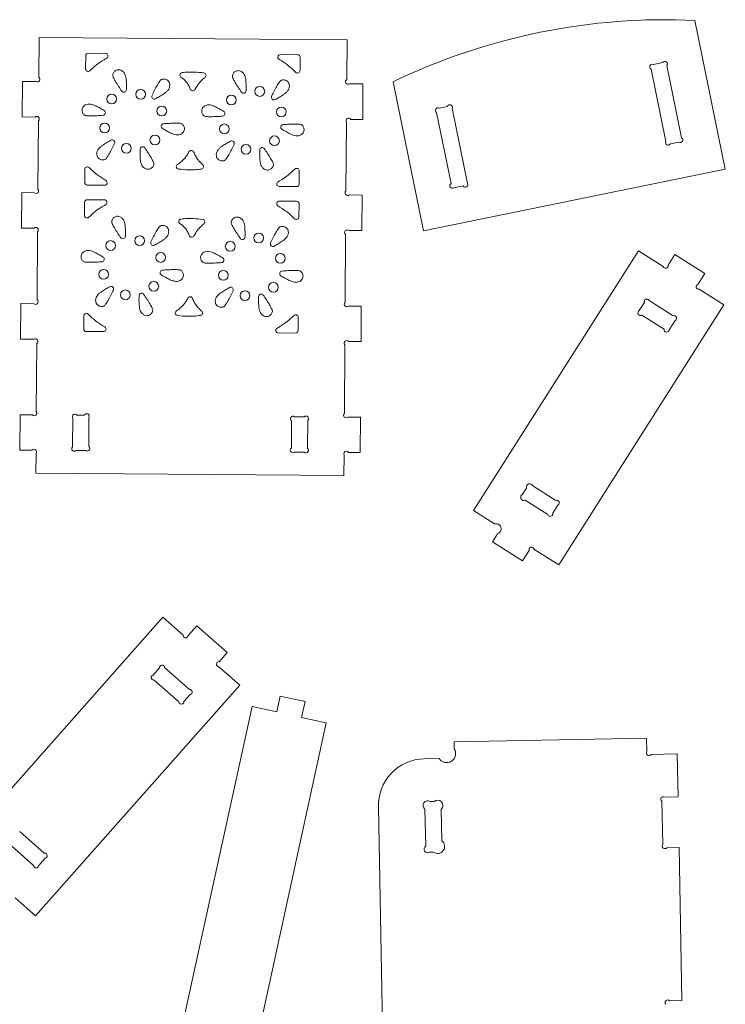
# Model space of a CAD drawing. Header units: millimetres. Extents: x -1373 to 2114, y -1259 to 1510.
# Tile 7 of 12: x -203 to 493, y -261 to 712. Entities that reach past the tile are written whole.
import ezdxf

# ---------------------------------------------------------------- set-up
doc = ezdxf.new("R2010")
doc.units = ezdxf.units.MM

msp = doc.modelspace()

# ---------------------------------------------------------------- linework, layer by layer
at = {"color": 7, "linetype": 'Continuous', "lineweight": 15}
for p, q in [((493.22, 563.98), (463.29, 710.97)), ((-184.36, 654.88), (-184.08, 694.11)), ((-184.08, 694.11), (119.92, 691.92)), ((119.63, 652.52), (119.92, 691.92)), ((-138.11, 663.02), (-138.01, 676.04)), ((-135.5, 678.52), (-118.44, 678.4)), ((54.06, 677.15), (71.12, 677.03)), ((73.6, 674.51), (73.5, 661.49)), ((420.01, 662.89), (434.55, 591.48)), ((422.26, 667.4), (431.5, 669.28)), ((435.63, 666.4), (450.16, 595.05)), ((-200.64, 615.62), (-200.39, 650.62)), ((-200.39, 650.62), (-186.89, 650.52)), ((122.36, 648.28), (135.6, 648.19)), ((135.6, 648.19), (135.35, 613.19)), ((195.33, 503.33), (165.4, 650.32)), ((219.02, 626.02), (210.85, 624.36)), ((238.9, 549.98), (223.76, 624.33)), ((-188.02, 615.53), (-200.64, 615.62)), ((135.35, 613.19), (123.57, 613.28)), ((222.59, 549.89), (208.31, 620.01)), ((-185.16, 544.39), (-184.67, 611.76)), ((118.84, 542.51), (119.33, 610.56)), ((439.03, 589.17), (447.35, 590.87)), ((195.33, 503.33), (493.22, 563.98)), ((-138.92, 550.87), (-138.83, 563.89)), ((72.79, 562.36), (72.69, 549.34)), ((-119.38, 548.23), (-136.44, 548.35)), ((70.17, 546.86), (53.12, 546.98)), ((234.5, 547.53), (225.33, 545.67)), ((-201.44, 505.94), (-201.18, 540.93)), ((-201.18, 540.93), (-188.74, 540.84)), ((122.01, 538.6), (134.81, 538.51)), ((134.81, 538.51), (134.55, 503.51)), ((-139.15, 518.39), (-139.06, 531.42)), ((-136.54, 533.9), (-119.48, 533.77)), ((53.01, 532.53), (70.07, 532.4)), ((72.55, 529.89), (72.46, 516.86)), ((-188.99, 505.85), (-201.44, 505.94)), ((-185.95, 434.99), (-185.46, 502.25)), ((118.04, 432.6), (118.53, 499.56)), ((134.55, 503.51), (121.54, 503.6)), ((244.68, 226.87), (407.57, 483.55)), ((432.05, 468.01), (407.57, 483.55)), ((436.91, 469.37), (443.47, 479.72)), ((443.47, 479.72), (473.02, 460.96)), ((473.02, 460.96), (466.32, 450.4)), ((491.79, 430.11), (467.52, 445.51)), ((-202.23, 396.25), (-201.98, 431.25)), ((-201.98, 431.25), (-189.22, 431.16)), ((121.48, 428.92), (134.01, 428.83)), ((134.01, 428.83), (133.76, 393.83)), ((328.9, 173.43), (491.79, 430.11)), ((408.34, 424.35), (413.4, 432.33)), ((418.05, 434.26), (441.71, 419.25)), ((-139.96, 406.24), (-139.87, 419.27)), ((410.77, 419.93), (432.76, 405.98)), ((71.74, 417.74), (71.65, 404.71)), ((437.77, 405.4), (443.59, 414.58)), ((-120.42, 403.6), (-137.48, 403.72)), ((69.13, 402.23), (52.07, 402.36)), ((-188.93, 396.16), (-202.23, 396.25)), ((-186.75, 324.7), (-186.26, 391.89)), ((117.25, 322.8), (117.74, 390.59)), ((133.76, 393.83), (121.52, 393.91)), ((-203.02, 286.57), (-202.77, 321.57)), ((-202.77, 321.57), (-190.62, 321.48)), ((-139.36, 321.11), (-146.61, 321.16)), ((-151, 289.73), (-150.79, 318.36)), ((-134.99, 290.33), (-134.79, 319.01)), ((65.19, 315.48), (65, 288.87)), ((68.07, 319.61), (77.58, 319.55)), ((81.2, 316.04), (81, 288.41)), ((120.8, 319.23), (133.22, 319.14)), ((133.22, 319.14), (132.97, 284.14)), ((-191.02, 286.48), (-203.02, 286.57)), ((-187.19, 263.86), (-187.04, 283.39)), ((-137.73, 286.1), (-147.43, 286.17)), ((67.7, 284.62), (77.77, 284.54)), ((132.97, 284.14), (121.33, 284.23)), ((116.81, 261.67), (116.95, 281.73)), ((-187.19, 263.86), (116.81, 261.67)), ((297.08, 249.02), (293.24, 242.97)), ((325.9, 236.92), (303.31, 251.25)), ((318.07, 222.94), (295.81, 237.06)), ((265.48, 213.67), (244.68, 226.87)), ((327.92, 232.3), (322.89, 224.38)), ((263.44, 196.02), (268.53, 204.04)), ((293, 177.26), (263.44, 196.02)), ((299.57, 187.62), (293, 177.26)), ((328.9, 173.43), (304.42, 188.96)), ((-263.33, -106.12), (-61.91, 121.57)), ((-41.96, 103.93), (-61.91, 121.57)), ((-36.95, 103.46), (-28.32, 113.22)), ((-28.32, 113.22), (1.64, 86.72)), ((1.64, 86.72), (-6.33, 77.71)), ((-71.41, 64.51), (-65.16, 71.58)), ((-60.13, 71.94), (-35.6, 50.24)), ((14.03, 54.4), (-6.64, 72.68)), ((-70.32, 59.59), (-46.06, 38.13)), ((-187.4, -173.29), (14.03, 54.4)), ((-41.03, 38.47), (-35.06, 45.23)), ((50.61, 28.03), (54.02, 43.66)), ((54.02, 43.66), (78.45, 38.32)), ((26.18, 33.36), (-45.5, -294.91)), ((50.61, 28.03), (26.18, 33.36)), ((78.45, 38.32), (75.03, 22.69)), ((99.46, 17.36), (75.03, 22.69)), ((99.46, 17.36), (27.77, -310.91)), ((415.55, 2.07), (225.59, -1.54)), ((415.55, 2.07), (415.8, -11.16)), ((225.59, -1.54), (225.72, -8.37)), ((210.72, -17.83), (195.9, -18.11)), ((445.85, -13.35), (420.06, -13.84)), ((446.66, -55.75), (445.85, -13.35)), ((446.66, -55.75), (433.59, -56)), ((150.96, -65.78), (155.57, -308.13)), ((196.85, -68.06), (197.54, -104.51)), ((205.82, -60.33), (201.99, -60.41)), ((430.74, -60.15), (431.55, -102.93)), ((213.44, -99.23), (212.85, -68.13)), ((-178.94, -111.35), (-203.13, -89.95)), ((-189.4, -123.45), (-214.34, -101.4)), ((435.57, -105.97), (447.61, -105.74)), ((450.49, -256.9), (447.61, -105.74)), ((-177.94, -116.28), (-184.37, -123.54)), ((201.29, -110.43), (205.23, -110.35)), ((-187.4, -173.29), (-207.66, -155.36)), ((450.49, -256.9), (438.16, -257.14))]:
    msp.add_line(p, q, dxfattribs=at)
for centre in [(-83.67, 638.02), (33.81, 640.82), (-112.38, 633.3), (5.67, 632.44), (-62.91, 621.49), (55.13, 620.63), (-119.19, 604.74), (-1.15, 603.89), (-69.73, 592.93), (48.31, 592.08), (-97.87, 584.56), (20.17, 583.7), (-84.72, 493.39), (32.76, 496.19), (-113.42, 488.67), (4.62, 487.82), (-63.96, 476.86), (54.09, 476.01), (-120.24, 460.11), (-2.2, 459.26), (-70.78, 448.3), (47.27, 447.45), (-98.92, 439.93), (19.13, 439.08)]:
    msp.add_circle(centre, 4.83, dxfattribs=at)
for centre, radius, start, end in [((433.65, 94.67), 617, 87.24627, 115.76973), ((-135.51, 676.02), 2.5, 89.58601, 179.58601), ((-118.46, 675.9), 2.5, 299.18849, 89.58601), ((54.04, 674.65), 2.5, 89.58601, 239.98354), ((71.1, 674.53), 2.5, 359.58601, 89.58601), ((-135.61, 663), 2.5, 179.58601, 315.52821), ((71, 661.51), 2.5, 223.64382, 359.58601), ((421.14, 665.14), 2.52, 63.54912, 243.54912), ((433.56, 667.84), 2.52, 325.06664, 145.06664), ((-185.62, 652.7), 2.52, 239.90587, 59.90587), ((-42.56, 656.99), 2.5, 96.18131, 236.16862), ((-21.75, 656.66), 2.5, 307.37313, 82.04208), ((121, 650.4), 2.52, 122.82307, 302.82307), ((-100.29, 642.46), 2.5, 214.76464, 358.4529), ((-32.38, 643.96), 2.5, 199.51586, 333.10799), ((-70.26, 635.79), 2.5, 154.76464, 298.4529), ((17.75, 641.61), 2.5, 214.76464, 358.4529), ((47.79, 634.94), 2.5, 154.76464, 298.4529), ((209.58, 622.18), 2.52, 59.74035, 239.74035), ((221.39, 625.18), 2.52, 340.39424, 160.39424), ((-186.35, 613.65), 2.52, 311.68553, 131.68553), ((-121.09, 619.79), 2.5, 274.76464, 58.4529), ((-3.05, 618.93), 2.5, 274.76464, 58.4529), ((121.45, 611.92), 2.52, 32.56579, 212.56579), ((-61.02, 606.44), 2.5, 94.76464, 238.4529), ((57.03, 605.59), 2.5, 94.76464, 238.4529), ((448.75, 592.96), 2.52, 236.13285, 56.13285), ((-111.85, 590.44), 2.5, 334.76464, 118.4529), ((-81.81, 583.76), 2.5, 34.76464, 178.4529), ((6.19, 589.58), 2.5, 334.76464, 118.4529), ((36.23, 582.91), 2.5, 34.76464, 178.4529), ((436.79, 590.33), 2.52, 152.69575, 332.69575), ((-33.85, 580.12), 2.5, 21.73751, 152.7324), ((-136.33, 563.87), 2.5, 43.64382, 179.58601), ((-46.08, 566.66), 2.5, 122.47719, 261.96349), ((-24.2, 566.69), 2.5, 278.45206, 49.4601), ((70.29, 562.38), 2.5, 359.58601, 135.52821), ((-136.42, 550.85), 2.5, 179.58601, 269.58601), ((-119.36, 550.73), 2.5, 269.58601, 59.98354), ((53.13, 549.48), 2.5, 119.18849, 269.58601), ((70.19, 549.36), 2.5, 269.58601, 359.58601), ((223.96, 547.78), 2.52, 123.01399, 303.01399), ((236.7, 548.76), 2.52, 209.13461, 29.13461), ((-186.95, 542.62), 2.52, 224.71956, 44.71956), ((120.42, 540.55), 2.52, 129.10471, 309.10471), ((-136.56, 531.4), 2.5, 89.58601, 179.58601), ((-119.5, 531.27), 2.5, 299.18849, 89.58601), ((52.99, 530.03), 2.5, 89.58601, 239.98354), ((70.05, 529.9), 2.5, 359.58601, 89.58601), ((-136.65, 518.37), 2.5, 179.58601, 315.52821), ((69.96, 516.88), 2.5, 223.64382, 359.58601), ((-187.23, 504.05), 2.52, 314.43799, 134.43799), ((-43.61, 512.36), 2.5, 96.18131, 236.16862), ((-22.79, 512.03), 2.5, 307.37313, 82.04208), ((-101.34, 497.84), 2.5, 214.76464, 358.4529), ((-33.43, 499.33), 2.5, 199.51586, 333.10799), ((16.7, 496.98), 2.5, 214.76464, 358.4529), ((120.03, 501.58), 2.52, 53.26199, 233.26199), ((-71.3, 491.16), 2.5, 154.76464, 298.4529), ((46.74, 490.31), 2.5, 154.76464, 298.4529), ((-122.14, 475.16), 2.5, 274.76464, 58.4529), ((-4.09, 474.31), 2.5, 274.76464, 58.4529), ((434.48, 468.69), 2.52, 195.62523, 15.62523), ((-62.06, 461.81), 2.5, 94.76464, 238.4529), ((55.98, 460.96), 2.5, 94.76464, 238.4529), ((-112.9, 445.81), 2.5, 334.76464, 118.4529), ((5.15, 444.96), 2.5, 334.76464, 118.4529), ((466.92, 447.95), 2.52, 103.72432, 283.72432), ((-82.86, 439.14), 2.5, 34.76464, 178.4529), ((-34.89, 435.5), 2.5, 21.73751, 152.7324), ((35.18, 438.28), 2.5, 34.76464, 178.4529), ((-187.58, 433.08), 2.52, 229.56001, 49.56001), ((119.76, 430.76), 2.52, 133.05179, 313.05179), ((415.73, 433.29), 2.52, 22.59954, 202.59954), ((-137.37, 419.25), 2.5, 43.64382, 179.58601), ((-47.12, 422.03), 2.5, 122.47719, 261.96349), ((-25.24, 422.06), 2.5, 278.45206, 49.4601), ((69.24, 417.76), 2.5, 359.58601, 135.52821), ((409.55, 422.14), 2.52, 118.79958, 298.79958), ((442.65, 416.91), 2.52, 291.94082, 111.94082), ((-137.46, 406.22), 2.5, 179.58601, 269.58601), ((-120.41, 406.1), 2.5, 269.58601, 59.98354), ((52.09, 404.86), 2.5, 119.18849, 269.58601), ((69.15, 404.73), 2.5, 269.58601, 359.58601), ((435.26, 405.69), 2.52, 173.44404, 353.44404), ((-187.6, 394.02), 2.52, 302.04221, 122.04221), ((119.63, 392.25), 2.52, 41.30431, 221.30431), ((-188.68, 323.09), 2.52, 219.74751, 39.74751), ((-148.7, 319.76), 2.52, 33.85307, 213.85307), ((-137.07, 320.06), 2.52, 335.2879, 155.2879), ((119.03, 321.02), 2.52, 134.85587, 314.85587), ((66.63, 317.55), 2.52, 55.1846, 235.1846), ((79.39, 317.79), 2.52, 315.85634, 135.85634), ((-189.03, 284.94), 2.52, 322.1147, 142.1147), ((-149.21, 287.95), 2.52, 135.04569, 315.04569), ((-136.36, 288.22), 2.52, 237.11491, 57.11491), ((66.35, 286.74), 2.52, 122.32485, 302.32485), ((79.38, 286.48), 2.52, 230.14775, 50.14775), ((119.14, 282.98), 2.52, 29.74716, 209.74716), ((300.19, 250.14), 3.31, 19.72393, 199.72393), ((294.53, 240.02), 3.22, 113.5083, 293.5083), ((326.91, 234.61), 2.52, 293.63347, 113.63347), ((320.48, 223.66), 2.52, 196.58019, 16.58019), ((267.01, 208.85), 5.05, 287.57561, 107.57561), ((302, 188.29), 2.52, 15.43656, 195.43656), ((-39.46, 103.7), 2.52, 174.64748, 354.64748), ((-62.64, 71.76), 2.52, 4.12953, 184.12953), ((-6.48, 75.2), 2.52, 86.43532, 266.43532), ((-70.86, 62.05), 2.52, 102.48862, 282.48862), ((-35.33, 47.74), 2.52, 276.21119, 96.21119), ((-43.55, 38.3), 2.52, 183.92694, 3.92694), ((218.22, -13.1), 8.87, 212.25846, 32.25846), ((197.11, -64.27), 46.17, 91.50178, 181.87895), ((417.93, -12.5), 2.52, 147.76426, 327.76426), ((432.16, -58.08), 2.52, 55.54993, 235.54993), ((199.42, -64.23), 4.61, 56.09599, 236.09599), ((209.33, -64.23), 5.25, 312.0515, 132.0515), ((199.42, -107.47), 3.5, 122.38721, 302.38721), ((209.33, -104.79), 6.92, 233.5626, 53.5626), ((433.56, -104.45), 2.52, 142.85157, 322.85157), ((-178.44, -113.81), 2.52, 281.44374, 101.44374), ((-186.88, -123.5), 2.52, 178.9875, 358.9875), ((436.36, -258.89), 2.52, 44.23647, 224.23647)]:
    msp.add_arc(centre, radius, start, end, dxfattribs=at)
for points, knots in [([(-117.24, 673.72), (-118.98, 672.69), (-122.41, 670.68), (-128.07, 666.65), (-131.66, 663.28), (-133.82, 661.25)], [0, 0, 0, 0, 0.291211, 0.572816, 1, 1, 1, 1]), ([(69.19, 659.78), (67.86, 661.1), (65.17, 663.78), (59.77, 668.16), (55.46, 670.83), (52.79, 672.49)], [0, 0, 0, 0, 0.270093, 0.546975, 1, 1, 1, 1]), ([(-111.28, 656.15), (-111.32, 656.52), (-111.4, 657.32), (-110.98, 658.56), (-110.27, 659.81), (-109.2, 660.94), (-107.83, 661.82), (-106.15, 662.29), (-104.19, 662.17), (-102.96, 661.57), (-102.29, 661.25)], [0, 0, 0, 0, 0.085664, 0.187461, 0.301644, 0.423353, 0.549587, 0.681684, 0.827287, 1, 1, 1, 1]), ([(-102.29, 661.25), (-101.58, 660.74), (-100.17, 659.71), (-98.93, 657.29), (-98.24, 654.62), (-97.86, 651.15), (-97.71, 647.05), (-97.77, 643.93), (-97.79, 642.39)], [0, 0, 0, 0, 0.128679, 0.256061, 0.391915, 0.536844, 0.772201, 1, 1, 1, 1]), ([(6.77, 655.3), (6.73, 655.66), (6.64, 656.46), (7.06, 657.71), (7.78, 658.96), (8.84, 660.09), (10.22, 660.97), (11.9, 661.43), (13.86, 661.31), (15.08, 660.72), (15.75, 660.4)], [0, 0, 0, 0, 0.085669, 0.187465, 0.301644, 0.423354, 0.549589, 0.681685, 0.827288, 1, 1, 1, 1]), ([(-102.35, 641.04), (-103.44, 642.64), (-105.58, 645.79), (-108.06, 649.75), (-109.74, 652.73), (-110.71, 654.54), (-111.11, 655.68), (-111.28, 656.15)], [0, 0, 0, 0, 0.330736, 0.65035, 0.795001, 0.913959, 1, 1, 1, 1]), ([(-72.52, 636.85), (-71.67, 638.6), (-70.02, 642.04), (-67.83, 646.16), (-66.09, 649.1), (-65, 650.85), (-64.22, 651.76), (-63.89, 652.15)], [0, 0, 0, 0, 0.330739, 0.650351, 0.795002, 0.913961, 1, 1, 1, 1]), ([(-63.89, 652.15), (-63.6, 652.36), (-62.95, 652.84), (-61.66, 653.1), (-60.22, 653.1), (-58.71, 652.75), (-57.25, 651.99), (-56.02, 650.77), (-55.14, 649.01), (-55.04, 647.65), (-54.98, 646.92)], [0, 0, 0, 0, 0.085666, 0.187462, 0.301644, 0.423352, 0.549588, 0.681682, 0.827286, 1, 1, 1, 1]), ([(-34.74, 643.12), (-35.28, 644.45), (-36.36, 647.07), (-38.66, 650.3), (-41.21, 652.93), (-43.03, 654.24), (-43.95, 654.91)], [0, 0, 0, 0, 0.281711, 0.557267, 0.775232, 1, 1, 1, 1]), ([(-42.83, 659.48), (-40.83, 659.65), (-36.84, 660), (-29.67, 660.03), (-24.54, 659.48), (-21.4, 659.14)], [0, 0, 0, 0, 0.279979, 0.559288, 1, 1, 1, 1]), ([(-20.23, 654.67), (-21.37, 653.74), (-23.63, 651.88), (-27.14, 648.02), (-29.01, 644.8), (-30.15, 642.83)], [0, 0, 0, 0, 0.284165, 0.562401, 1, 1, 1, 1]), ([(15.7, 640.18), (14.6, 641.79), (12.46, 644.94), (9.98, 648.89), (8.3, 651.87), (7.34, 653.69), (6.93, 654.82), (6.77, 655.3)], [0, 0, 0, 0, 0.330739, 0.65035, 0.795004, 0.913962, 1, 1, 1, 1]), ([(15.75, 660.4), (16.46, 659.88), (17.88, 658.86), (19.12, 656.44), (19.81, 653.77), (20.18, 650.3), (20.33, 646.2), (20.28, 643.08), (20.25, 641.54)], [0, 0, 0, 0, 0.12868, 0.25606, 0.391916, 0.536845, 0.772199, 1, 1, 1, 1]), ([(54.15, 651.29), (54.45, 651.51), (55.1, 651.99), (56.39, 652.24), (57.82, 652.25), (59.34, 651.89), (60.79, 651.14), (62.03, 649.92), (62.9, 648.16), (63.01, 646.8), (63.06, 646.06)], [0, 0, 0, 0, 0.085666, 0.187463, 0.301645, 0.423354, 0.549588, 0.681685, 0.82729, 1, 1, 1, 1]), ([(-54.98, 646.92), (-55.08, 646.04), (-55.26, 644.3), (-56.73, 642.02), (-58.7, 640.09), (-61.51, 638.03), (-64.99, 635.85), (-67.72, 634.34), (-69.07, 633.59)], [0, 0, 0, 0, 0.128678, 0.256058, 0.391916, 0.536843, 0.772199, 1, 1, 1, 1]), ([(45.53, 636), (46.37, 637.75), (48.03, 641.18), (50.21, 645.31), (51.95, 648.25), (53.04, 649.99), (53.82, 650.91), (54.15, 651.29)], [0, 0, 0, 0, 0.330739, 0.650351, 0.795004, 0.913961, 1, 1, 1, 1]), ([(63.06, 646.06), (62.97, 645.19), (62.79, 643.45), (61.31, 641.17), (59.35, 639.24), (56.53, 637.18), (53.06, 635), (50.32, 633.48), (48.98, 632.74)], [0, 0, 0, 0, 0.12868, 0.256061, 0.391917, 0.536844, 0.7722, 1, 1, 1, 1]), ([(-138.44, 617.12), (-138.78, 617.27), (-139.51, 617.59), (-140.38, 618.58), (-141.1, 619.82), (-141.55, 621.31), (-141.63, 622.94), (-141.19, 624.63), (-140.1, 626.26), (-138.98, 627.03), (-138.37, 627.45)], [0, 0, 0, 0, 0.085665, 0.187463, 0.301646, 0.423353, 0.549589, 0.681683, 0.827288, 1, 1, 1, 1]), ([(-138.37, 627.45), (-137.56, 627.81), (-135.96, 628.52), (-133.25, 628.38), (-130.6, 627.65), (-127.4, 626.24), (-123.78, 624.32), (-121.1, 622.71), (-119.78, 621.92)], [0, 0, 0, 0, 0.128678, 0.25606, 0.391916, 0.536843, 0.7722, 1, 1, 1, 1]), ([(-20.4, 616.26), (-20.73, 616.41), (-21.47, 616.74), (-22.34, 617.73), (-23.06, 618.97), (-23.51, 620.46), (-23.58, 622.09), (-23.14, 623.78), (-22.06, 625.41), (-20.93, 626.18), (-20.32, 626.6)], [0, 0, 0, 0, 0.0856671, 0.187462, 0.301645, 0.4233518, 0.5495881, 0.6816867, 0.8272879, 1, 1, 1, 1]), ([(-20.32, 626.6), (-19.52, 626.95), (-17.92, 627.66), (-15.21, 627.53), (-12.55, 626.79), (-9.36, 625.38), (-5.73, 623.46), (-3.06, 621.85), (-1.74, 621.06)], [0, 0, 0, 0, 0.128678, 0.25606, 0.391916, 0.536843, 0.7722, 1, 1, 1, 1]), ([(-120.88, 617.29), (-122.82, 617.15), (-126.62, 616.87), (-131.29, 616.7), (-134.71, 616.73), (-136.76, 616.81), (-137.94, 617.03), (-138.44, 617.12)], [0, 0, 0, 0, 0.330737, 0.650351, 0.795002, 0.91396, 1, 1, 1, 1]), ([(-2.84, 616.44), (-4.78, 616.3), (-8.58, 616.02), (-13.24, 615.85), (-16.66, 615.88), (-18.72, 615.96), (-19.9, 616.17), (-20.4, 616.26)], [0, 0, 0, 0, 0.330737, 0.650351, 0.795003, 0.91396, 1, 1, 1, 1]), ([(-43.74, 598.78), (-44.55, 598.42), (-46.14, 597.71), (-48.86, 597.84), (-51.51, 598.58), (-54.71, 599.99), (-58.33, 601.91), (-61.01, 603.52), (-62.32, 604.31)], [0, 0, 0, 0, 0.128679, 0.25606, 0.391916, 0.536843, 0.772199, 1, 1, 1, 1]), ([(-61.22, 608.93), (-59.29, 609.07), (-55.49, 609.35), (-50.82, 609.52), (-47.4, 609.49), (-45.35, 609.42), (-44.17, 609.2), (-43.67, 609.11)], [0, 0, 0, 0, 0.330738, 0.650351, 0.795003, 0.913961, 1, 1, 1, 1]), ([(-43.67, 609.11), (-43.33, 608.96), (-42.6, 608.63), (-41.73, 607.65), (-41.01, 606.4), (-40.56, 604.91), (-40.48, 603.28), (-40.92, 601.6), (-42, 599.96), (-43.13, 599.19), (-43.74, 598.78)], [0, 0, 0, 0, 0.0856674, 0.1874621, 0.3016451, 0.4233564, 0.549588, 0.6816865, 0.8272878, 1, 1, 1, 1]), ([(74.3, 597.92), (73.5, 597.57), (71.9, 596.85), (69.19, 596.99), (66.53, 597.73), (63.34, 599.13), (59.71, 601.05), (57.04, 602.66), (55.72, 603.46)], [0, 0, 0, 0, 0.1286786, 0.2560604, 0.3919155, 0.536844, 0.7721987, 1, 1, 1, 1]), ([(56.82, 608.08), (58.75, 608.22), (62.56, 608.5), (67.22, 608.67), (70.64, 608.64), (72.69, 608.56), (73.88, 608.35), (74.38, 608.25)], [0, 0, 0, 0, 0.330738, 0.650351, 0.795003, 0.91396, 1, 1, 1, 1]), ([(74.38, 608.25), (74.71, 608.11), (75.45, 607.78), (76.31, 606.79), (77.04, 605.55), (77.49, 604.06), (77.56, 602.43), (77.12, 600.74), (76.04, 599.11), (74.91, 598.34), (74.3, 597.92)], [0, 0, 0, 0, 0.085667, 0.187462, 0.301645, 0.423352, 0.549588, 0.681687, 0.827289, 1, 1, 1, 1]), ([(-127.13, 579.31), (-127.03, 580.18), (-126.85, 581.92), (-125.38, 584.2), (-123.41, 586.13), (-120.6, 588.2), (-117.12, 590.37), (-114.39, 591.89), (-113.04, 592.63)], [0, 0, 0, 0, 0.12868, 0.256061, 0.391915, 0.536844, 0.7722, 1, 1, 1, 1]), ([(-109.59, 589.37), (-110.43, 587.62), (-112.09, 584.19), (-114.28, 580.06), (-116.02, 577.12), (-117.11, 575.38), (-117.89, 574.46), (-118.22, 574.08)], [0, 0, 0, 0, 0.330737, 0.65035, 0.795004, 0.91396, 1, 1, 1, 1]), ([(-79.81, 564.97), (-80.53, 565.49), (-81.94, 566.52), (-83.18, 568.93), (-83.87, 571.6), (-84.25, 575.07), (-84.4, 579.17), (-84.34, 582.29), (-84.31, 583.83)], [0, 0, 0, 0, 0.1286782, 0.25606, 0.3919163, 0.5368421, 0.7721987, 1, 1, 1, 1]), ([(-79.76, 585.19), (-78.67, 583.58), (-76.52, 580.43), (-74.04, 576.48), (-72.36, 573.5), (-71.4, 571.68), (-71, 570.55), (-70.83, 570.07)], [0, 0, 0, 0, 0.330739, 0.650353, 0.795004, 0.913962, 1, 1, 1, 1]), ([(-9.08, 578.45), (-8.99, 579.33), (-8.81, 581.07), (-7.33, 583.35), (-5.37, 585.28), (-2.55, 587.34), (0.92, 589.52), (3.66, 591.04), (5, 591.78)], [0, 0, 0, 0, 0.12868, 0.256061, 0.391915, 0.536844, 0.7722, 1, 1, 1, 1]), ([(8.45, 588.52), (7.61, 586.77), (5.95, 583.33), (3.77, 579.21), (2.03, 576.27), (0.94, 574.53), (0.16, 573.61), (-0.17, 573.22)], [0, 0, 0, 0, 0.330739, 0.650351, 0.795004, 0.913961, 1, 1, 1, 1]), ([(38.28, 584.33), (39.37, 582.73), (41.52, 579.58), (44, 575.62), (45.68, 572.65), (46.64, 570.83), (47.04, 569.69), (47.21, 569.22)], [0, 0, 0, 0, 0.330739, 0.650353, 0.795004, 0.913962, 1, 1, 1, 1]), ([(-118.22, 574.08), (-118.51, 573.86), (-119.16, 573.39), (-120.45, 573.13), (-121.89, 573.13), (-123.4, 573.48), (-124.85, 574.23), (-126.09, 575.45), (-126.97, 577.21), (-127.07, 578.57), (-127.13, 579.31)], [0, 0, 0, 0, 0.0856663, 0.1874629, 0.3016457, 0.4233548, 0.5495887, 0.6816857, 0.82729, 1, 1, 1, 1]), ([(-47.42, 568.77), (-46.11, 569.68), (-43.5, 571.49), (-40.41, 574.68), (-37.92, 577.94), (-36.69, 580.15), (-36.07, 581.27)], [0, 0, 0, 0, 0.279947, 0.556598, 0.775816, 1, 1, 1, 1]), ([(-31.53, 581.05), (-30.94, 579.72), (-29.77, 577.08), (-27.52, 573.74), (-25.12, 570.89), (-23.43, 569.36), (-22.57, 568.59)], [0, 0, 0, 0, 0.280897, 0.558404, 0.777231, 1, 1, 1, 1]), ([(-0.17, 573.22), (-0.47, 573.01), (-1.12, 572.53), (-2.41, 572.28), (-3.84, 572.27), (-5.36, 572.63), (-6.81, 573.38), (-8.05, 574.6), (-8.93, 576.36), (-9.03, 577.72), (-9.08, 578.45)], [0, 0, 0, 0, 0.085666, 0.187463, 0.301646, 0.423355, 0.549589, 0.681686, 0.82729, 1, 1, 1, 1]), ([(38.23, 564.12), (37.52, 564.63), (36.1, 565.66), (34.86, 568.08), (34.17, 570.75), (33.8, 574.22), (33.65, 578.32), (33.7, 581.44), (33.73, 582.98)], [0, 0, 0, 0, 0.128678, 0.25606, 0.391916, 0.536845, 0.772199, 1, 1, 1, 1]), ([(-134.52, 565.6), (-133.19, 564.28), (-130.49, 561.6), (-125.09, 557.22), (-120.78, 554.55), (-118.11, 552.89)], [0, 0, 0, 0, 0.270094, 0.546975, 1, 1, 1, 1]), ([(-70.83, 570.07), (-70.79, 569.71), (-70.7, 568.91), (-71.13, 567.66), (-71.84, 566.42), (-72.91, 565.28), (-74.28, 564.4), (-75.96, 563.94), (-77.92, 564.06), (-79.15, 564.65), (-79.81, 564.97)], [0, 0, 0, 0, 0.0856684, 0.1874648, 0.3016474, 0.4233563, 0.5495894, 0.6816863, 0.827289, 1, 1, 1, 1]), ([(-23.83, 564.21), (-25.91, 563.96), (-30.08, 563.44), (-37.65, 563.25), (-43.09, 563.83), (-46.43, 564.18)], [0, 0, 0, 0, 0.277467, 0.555978, 1, 1, 1, 1]), ([(47.21, 569.22), (47.25, 568.85), (47.34, 568.05), (46.92, 566.81), (46.2, 565.56), (45.14, 564.43), (43.76, 563.55), (42.08, 563.09), (40.12, 563.2), (38.9, 563.8), (38.23, 564.12)], [0, 0, 0, 0, 0.085669, 0.187465, 0.301648, 0.423354, 0.54959, 0.681686, 0.827289, 1, 1, 1, 1]), ([(51.92, 551.66), (53.66, 552.69), (57.09, 554.7), (62.75, 558.73), (66.34, 562.1), (68.5, 564.13)], [0, 0, 0, 0, 0.29121, 0.572816, 1, 1, 1, 1]), ([(-118.28, 529.09), (-120.02, 528.07), (-123.45, 526.06), (-129.12, 522.03), (-132.71, 518.65), (-134.87, 516.62)], [0, 0, 0, 0, 0.291211, 0.572816, 1, 1, 1, 1]), ([(68.15, 515.16), (66.82, 516.48), (64.13, 519.15), (58.72, 523.53), (54.42, 526.2), (51.74, 527.86)], [0, 0, 0, 0, 0.270093, 0.546976, 1, 1, 1, 1]), ([(-112.32, 511.53), (-112.36, 511.89), (-112.45, 512.69), (-112.03, 513.94), (-111.31, 515.18), (-110.25, 516.32), (-108.87, 517.2), (-107.19, 517.66), (-105.23, 517.54), (-104.01, 516.95), (-103.34, 516.63)], [0, 0, 0, 0, 0.085664, 0.187461, 0.301644, 0.423353, 0.549587, 0.681684, 0.827287, 1, 1, 1, 1]), ([(-103.34, 516.63), (-102.63, 516.11), (-101.21, 515.08), (-99.97, 512.67), (-99.28, 510), (-98.91, 506.53), (-98.76, 502.43), (-98.81, 499.31), (-98.84, 497.77)], [0, 0, 0, 0, 0.128678, 0.25606, 0.391915, 0.536843, 0.7722, 1, 1, 1, 1]), ([(-43.88, 514.85), (-41.88, 515.02), (-37.89, 515.37), (-30.72, 515.41), (-25.59, 514.85), (-22.45, 514.51)], [0, 0, 0, 0, 0.279979, 0.559288, 1, 1, 1, 1]), ([(5.72, 510.67), (5.68, 511.04), (5.59, 511.84), (6.02, 513.08), (6.73, 514.33), (7.8, 515.46), (9.17, 516.35), (10.85, 516.81), (12.81, 516.69), (14.04, 516.1), (14.7, 515.77)], [0, 0, 0, 0, 0.085664, 0.187461, 0.301644, 0.423353, 0.549586, 0.681684, 0.827287, 1, 1, 1, 1]), ([(14.7, 515.77), (15.42, 515.26), (16.83, 514.23), (18.07, 511.81), (18.76, 509.14), (19.14, 505.68), (19.29, 501.58), (19.23, 498.45), (19.2, 496.92)], [0, 0, 0, 0, 0.128678, 0.25606, 0.391915, 0.536843, 0.7722, 1, 1, 1, 1]), ([(-103.39, 496.41), (-104.48, 498.02), (-106.63, 501.17), (-109.11, 505.12), (-110.79, 508.1), (-111.75, 509.92), (-112.15, 511.05), (-112.32, 511.53)], [0, 0, 0, 0, 0.330737, 0.65035, 0.795002, 0.913959, 1, 1, 1, 1]), ([(-73.56, 492.23), (-72.72, 493.98), (-71.06, 497.41), (-68.88, 501.54), (-67.14, 504.48), (-66.05, 506.22), (-65.26, 507.14), (-64.94, 507.52)], [0, 0, 0, 0, 0.330738, 0.650351, 0.795003, 0.913961, 1, 1, 1, 1]), ([(-64.94, 507.52), (-64.64, 507.74), (-63.99, 508.21), (-62.7, 508.47), (-61.27, 508.47), (-59.75, 508.12), (-58.3, 507.37), (-57.06, 506.14), (-56.18, 504.39), (-56.08, 503.03), (-56.03, 502.29)], [0, 0, 0, 0, 0.085666, 0.187462, 0.301645, 0.423353, 0.549588, 0.681684, 0.827288, 1, 1, 1, 1]), ([(-35.78, 498.5), (-36.33, 499.82), (-37.4, 502.45), (-39.71, 505.67), (-42.25, 508.3), (-44.07, 509.62), (-45, 510.29)], [0, 0, 0, 0, 0.281711, 0.557269, 0.775235, 1, 1, 1, 1]), ([(-21.28, 510.05), (-22.42, 509.11), (-24.68, 507.26), (-28.18, 503.39), (-30.05, 500.17), (-31.2, 498.2)], [0, 0, 0, 0, 0.284166, 0.562401, 1, 1, 1, 1]), ([(14.65, 495.56), (13.56, 497.16), (11.41, 500.32), (8.94, 504.27), (7.25, 507.25), (6.29, 509.06), (5.89, 510.2), (5.72, 510.67)], [0, 0, 0, 0, 0.330737, 0.65035, 0.795003, 0.91396, 1, 1, 1, 1]), ([(44.48, 491.38), (45.32, 493.12), (46.98, 496.56), (49.17, 500.68), (50.91, 503.63), (52, 505.37), (52.78, 506.28), (53.11, 506.67)], [0, 0, 0, 0, 0.330737, 0.650351, 0.795003, 0.913959, 1, 1, 1, 1]), ([(53.11, 506.67), (53.4, 506.89), (54.05, 507.36), (55.34, 507.62), (56.78, 507.62), (58.29, 507.27), (59.74, 506.52), (60.98, 505.29), (61.86, 503.54), (61.96, 502.18), (62.02, 501.44)], [0, 0, 0, 0, 0.085665, 0.187461, 0.301645, 0.423353, 0.549587, 0.681685, 0.827287, 1, 1, 1, 1]), ([(-56.03, 502.29), (-56.12, 501.42), (-56.3, 499.68), (-57.78, 497.39), (-59.74, 495.46), (-62.56, 493.4), (-66.03, 491.22), (-68.77, 489.71), (-70.11, 488.97)], [0, 0, 0, 0, 0.128679, 0.25606, 0.391915, 0.536843, 0.7722, 1, 1, 1, 1]), ([(62.02, 501.44), (61.92, 500.56), (61.74, 498.82), (60.27, 496.54), (58.3, 494.61), (55.49, 492.55), (52.01, 490.37), (49.28, 488.86), (47.93, 488.11)], [0, 0, 0, 0, 0.128679, 0.25606, 0.391916, 0.536843, 0.7722, 1, 1, 1, 1]), ([(-139.49, 472.49), (-139.82, 472.64), (-140.56, 472.97), (-141.42, 473.95), (-142.15, 475.2), (-142.6, 476.68), (-142.67, 478.32), (-142.23, 480), (-141.15, 481.64), (-140.02, 482.41), (-139.41, 482.82)], [0, 0, 0, 0, 0.085666, 0.187463, 0.301646, 0.423355, 0.549588, 0.681685, 0.827288, 1, 1, 1, 1]), ([(-139.41, 482.82), (-138.61, 483.18), (-137.01, 483.89), (-134.3, 483.76), (-131.64, 483.02), (-128.45, 481.61), (-124.82, 479.69), (-122.15, 478.08), (-120.83, 477.29)], [0, 0, 0, 0, 0.128679, 0.25606, 0.391916, 0.536843, 0.7722, 1, 1, 1, 1]), ([(-21.44, 471.64), (-21.78, 471.79), (-22.51, 472.11), (-23.38, 473.1), (-24.1, 474.34), (-24.55, 475.83), (-24.63, 477.46), (-24.19, 479.15), (-23.11, 480.79), (-21.98, 481.55), (-21.37, 481.97)], [0, 0, 0, 0, 0.085666, 0.187461, 0.301644, 0.423354, 0.549588, 0.681684, 0.827288, 1, 1, 1, 1]), ([(-21.37, 481.97), (-20.56, 482.33), (-18.97, 483.04), (-16.25, 482.9), (-13.6, 482.17), (-10.4, 480.76), (-6.78, 478.84), (-4.1, 477.23), (-2.79, 476.44)], [0, 0, 0, 0, 0.128679, 0.25606, 0.391916, 0.536843, 0.772199, 1, 1, 1, 1]), ([(-121.93, 472.67), (-123.86, 472.53), (-127.67, 472.24), (-132.33, 472.07), (-135.75, 472.11), (-137.8, 472.18), (-138.99, 472.4), (-139.49, 472.49)], [0, 0, 0, 0, 0.330738, 0.650351, 0.795003, 0.91396, 1, 1, 1, 1]), ([(-3.89, 471.82), (-5.82, 471.67), (-9.62, 471.39), (-14.29, 471.22), (-17.71, 471.25), (-19.76, 471.33), (-20.94, 471.55), (-21.44, 471.64)], [0, 0, 0, 0, 0.330737, 0.650351, 0.795003, 0.91396, 1, 1, 1, 1]), ([(-44.79, 454.15), (-45.59, 453.79), (-47.19, 453.08), (-49.9, 453.22), (-52.56, 453.95), (-55.75, 455.36), (-59.38, 457.28), (-62.05, 458.89), (-63.37, 459.68)], [0, 0, 0, 0, 0.128679, 0.25606, 0.391916, 0.536843, 0.772199, 1, 1, 1, 1]), ([(-62.27, 464.3), (-60.33, 464.45), (-56.53, 464.73), (-51.87, 464.9), (-48.45, 464.87), (-46.39, 464.79), (-45.21, 464.57), (-44.71, 464.48)], [0, 0, 0, 0, 0.330738, 0.650351, 0.795003, 0.91396, 1, 1, 1, 1]), ([(-44.71, 464.48), (-44.38, 464.33), (-43.64, 464.01), (-42.77, 463.02), (-42.05, 461.78), (-41.6, 460.29), (-41.53, 458.66), (-41.97, 456.97), (-43.05, 455.33), (-44.18, 454.57), (-44.79, 454.15)], [0, 0, 0, 0, 0.085666, 0.187463, 0.301645, 0.423354, 0.549588, 0.681685, 0.827288, 1, 1, 1, 1]), ([(73.26, 453.3), (72.45, 452.94), (70.85, 452.23), (68.14, 452.36), (65.49, 453.1), (62.29, 454.51), (58.67, 456.43), (55.99, 458.04), (54.67, 458.83)], [0, 0, 0, 0, 0.128679, 0.25606, 0.391915, 0.536843, 0.772199, 1, 1, 1, 1]), ([(55.77, 463.45), (57.71, 463.59), (61.51, 463.88), (66.18, 464.05), (69.6, 464.01), (71.65, 463.94), (72.83, 463.72), (73.33, 463.63)], [0, 0, 0, 0, 0.330738, 0.650351, 0.795003, 0.91396, 1, 1, 1, 1]), ([(73.33, 463.63), (73.67, 463.48), (74.4, 463.15), (75.27, 462.17), (75.99, 460.92), (76.44, 459.44), (76.52, 457.8), (76.08, 456.12), (74.99, 454.48), (73.87, 453.71), (73.26, 453.3)], [0, 0, 0, 0, 0.085666, 0.187463, 0.301646, 0.423352, 0.549589, 0.681685, 0.827288, 1, 1, 1, 1]), ([(-128.17, 434.68), (-128.08, 435.56), (-127.9, 437.3), (-126.42, 439.58), (-124.46, 441.51), (-121.64, 443.57), (-118.17, 445.75), (-115.43, 447.26), (-114.09, 448.01)], [0, 0, 0, 0, 0.128679, 0.25606, 0.391916, 0.536843, 0.7722, 1, 1, 1, 1]), ([(-110.64, 444.74), (-111.48, 443), (-113.14, 439.56), (-115.32, 435.44), (-117.06, 432.49), (-118.15, 430.75), (-118.93, 429.84), (-119.26, 429.45)], [0, 0, 0, 0, 0.330738, 0.650351, 0.795003, 0.913961, 1, 1, 1, 1]), ([(-80.86, 420.35), (-81.57, 420.86), (-82.99, 421.89), (-84.23, 424.31), (-84.92, 426.98), (-85.29, 430.44), (-85.44, 434.54), (-85.39, 437.67), (-85.36, 439.2)], [0, 0, 0, 0, 0.128678, 0.25606, 0.391915, 0.536843, 0.7722, 1, 1, 1, 1]), ([(-80.81, 440.56), (-79.71, 438.96), (-77.57, 435.8), (-75.09, 431.85), (-73.41, 428.87), (-72.45, 427.06), (-72.04, 425.92), (-71.88, 425.45)], [0, 0, 0, 0, 0.330737, 0.65035, 0.795002, 0.913959, 1, 1, 1, 1]), ([(-10.13, 433.83), (-10.03, 434.7), (-9.85, 436.44), (-8.38, 438.73), (-6.41, 440.66), (-3.6, 442.72), (-0.12, 444.9), (2.61, 446.41), (3.96, 447.15)], [0, 0, 0, 0, 0.128679, 0.256061, 0.391915, 0.536843, 0.772199, 1, 1, 1, 1]), ([(7.41, 443.89), (6.56, 442.14), (4.91, 438.71), (2.72, 434.59), (0.98, 431.64), (-0.11, 429.9), (-0.89, 428.98), (-1.22, 428.6)], [0, 0, 0, 0, 0.330738, 0.650351, 0.795002, 0.91396, 1, 1, 1, 1]), ([(37.18, 419.49), (36.47, 420.01), (35.06, 421.04), (33.82, 423.46), (33.13, 426.12), (32.75, 429.59), (32.6, 433.69), (32.66, 436.81), (32.69, 438.35)], [0, 0, 0, 0, 0.128678, 0.25606, 0.391915, 0.536842, 0.772199, 1, 1, 1, 1]), ([(37.24, 439.71), (38.33, 438.11), (40.47, 434.95), (42.95, 431), (44.63, 428.02), (45.6, 426.2), (46, 425.07), (46.17, 424.59)], [0, 0, 0, 0, 0.330738, 0.650351, 0.795003, 0.91396, 1, 1, 1, 1]), ([(-119.26, 429.45), (-119.56, 429.23), (-120.21, 428.76), (-121.5, 428.5), (-122.93, 428.5), (-124.45, 428.85), (-125.9, 429.6), (-127.14, 430.83), (-128.01, 432.58), (-128.12, 433.94), (-128.17, 434.68)], [0, 0, 0, 0, 0.085666, 0.187462, 0.301645, 0.423353, 0.549588, 0.681684, 0.827288, 1, 1, 1, 1]), ([(-48.46, 424.14), (-47.15, 425.05), (-44.55, 426.87), (-41.46, 430.05), (-38.96, 433.32), (-37.74, 435.53), (-37.12, 436.64)], [0, 0, 0, 0, 0.279948, 0.556597, 0.775816, 1, 1, 1, 1]), ([(-32.57, 436.43), (-31.98, 435.1), (-30.81, 432.46), (-28.56, 429.11), (-26.17, 426.27), (-24.47, 424.73), (-23.62, 423.96)], [0, 0, 0, 0, 0.280899, 0.558405, 0.77723, 1, 1, 1, 1]), ([(-1.22, 428.6), (-1.51, 428.38), (-2.16, 427.91), (-3.45, 427.65), (-4.89, 427.65), (-6.4, 428), (-7.86, 428.75), (-9.09, 429.98), (-9.97, 431.73), (-10.07, 433.09), (-10.13, 433.83)], [0, 0, 0, 0, 0.0856659, 0.1874621, 0.3016449, 0.4233536, 0.5495883, 0.6816855, 0.8272877, 1, 1, 1, 1]), ([(-135.56, 420.97), (-134.23, 419.65), (-131.54, 416.98), (-126.14, 412.6), (-121.83, 409.93), (-119.16, 408.27)], [0, 0, 0, 0, 0.270093, 0.546975, 1, 1, 1, 1]), ([(-71.88, 425.45), (-71.84, 425.08), (-71.75, 424.28), (-72.17, 423.04), (-72.89, 421.79), (-73.95, 420.66), (-75.33, 419.77), (-77.01, 419.31), (-78.96, 419.43), (-80.19, 420.02), (-80.86, 420.35)], [0, 0, 0, 0, 0.085664, 0.187461, 0.301644, 0.423353, 0.549587, 0.681684, 0.827288, 1, 1, 1, 1]), ([(-24.88, 419.59), (-26.96, 419.33), (-31.13, 418.82), (-38.7, 418.63), (-44.13, 419.2), (-47.47, 419.56)], [0, 0, 0, 0, 0.277467, 0.555978, 1, 1, 1, 1]), ([(46.17, 424.59), (46.21, 424.23), (46.29, 423.43), (45.87, 422.18), (45.16, 420.94), (44.09, 419.8), (42.72, 418.92), (41.04, 418.46), (39.08, 418.58), (37.85, 419.17), (37.18, 419.49)], [0, 0, 0, 0, 0.085666, 0.187463, 0.301646, 0.423354, 0.549588, 0.681685, 0.827289, 1, 1, 1, 1]), ([(50.87, 407.04), (52.61, 408.06), (56.04, 410.07), (61.71, 414.1), (65.3, 417.47), (67.46, 419.51)], [0, 0, 0, 0, 0.291211, 0.572816, 1, 1, 1, 1])]:
    msp.add_open_spline(points, degree=3, knots=knots, dxfattribs=at)

doc.saveas('drawing.dxf')
